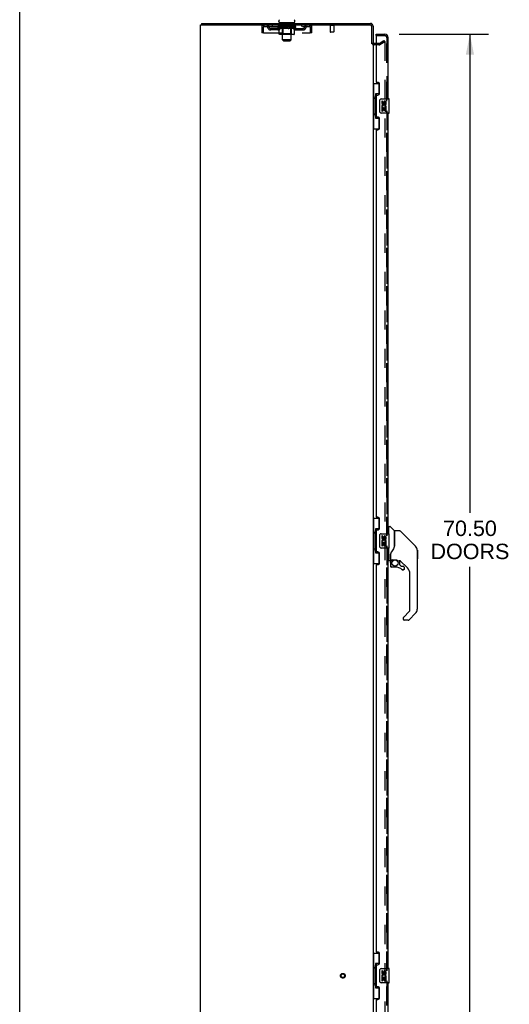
# Model space of a CAD drawing. Header units: inches. Extents: x 0 to 243, y 0 to 157.
# Tile 5 of 28: x 0 to 34, y 53 to 121. Entities that reach past the tile are written whole.
import ezdxf

# ---------------------------------------------------------------- set-up
doc = ezdxf.new("R2010")
doc.units = ezdxf.units.IN
doc.header["$LTSCALE"] = 13.357143
doc.header["$MEASUREMENT"] = 0
doc.linetypes.add('HIDDEN', pattern=[0.2, 0.1, -0.1])
doc.layers.get('0').update_dxf_attribs({"linetype": 'CONTINUOUS'})
for name, color, linetype in [('DEFAULT_2', 8, 'HIDDEN'), ('DIMENSIONS', 7, 'CONTINUOUS'), ('MASTER_DOOR_ASSEMBLY', 7, 'CONTINUOUS'), ('SLAVE_DOOR_ASSEMBLY', 7, 'CONTINUOUS')]:
    doc.layers.add(name, color=color, linetype=linetype)
doc.styles.get("Standard").update_dxf_attribs({"font": 'arial.ttf'})
doc.dimstyles.new('DIMSTYLE_1', dxfattribs={"dimtxt": 1.071429, "dimasz": 1.428571, "dimexe": 0.09, "dimexo": 0.07, "dimgap": 0.0375, "dimtad": 0, "dimtih": 1, "dimtoh": 1, "dimzin": 4, "dimdsep": 46, "dimtxsty": 'Standard', "dimblk": '_FILLED', "dimblk1": '_FILLED', "dimblk2": '_FILLED', "dimcen": 0.09, "dimadec": 3, "dimazin": 1, "dimtfac": 1, "dimtdec": 3, "dimtofl": 0, "dimtmove": 0, "dimatfit": 3, "dimldrblk": '_FILLED', "dimfxl": 0, "dimtolj": 1, "dimtzin": 4, "dimarcsym": 0})

# ---------------------------------------------------------------- blocks, each defined once
blk = doc.blocks.new('_FILLED')
at = {"color": 0, "linetype": 'ByBlock'}
blk.add_solid([(0, 0), (-1, 0.2), (-1, -0.2)], dxfattribs=at)
blk = doc.blocks.new('*D1')
at = {"layer": 'DIMENSIONS', "color": 2, "linetype": 'Continuous'}
for p, q in [((26.403, 120.129), (32.619, 120.129)), ((31.333, 120.129), (31.333, 86.825)), ((31.333, 49.629), (31.333, 83.075)), ((26.403, 49.629), (32.619, 49.629))]:
    blk.add_line(p, q, dxfattribs=at)
at = {"layer": 'DIMENSIONS', "color": 2, "linetype": 'Continuous', "xscale": 1.4285714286, "yscale": 1.4285714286, "zscale": 1.4285714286}
for p, rotation in [((31.333, 120.129), 90), ((31.333, 49.629), 270)]:
    blk.add_blockref('_FILLED', p, dxfattribs=dict(at, rotation=rotation))
at = {"layer": 'DIMENSIONS', "color": 2, "linetype": 'Continuous', "insert": (31.333, 86.289), "char_height": 1.0714, "width": 5.48062, "attachment_point": 2, "line_spacing_factor": 0.9}
blk.add_mtext('70.50\\PDOORS', dxfattribs=at)

msp = doc.modelspace()

# ---------------------------------------------------------------- linework, layer by layer
at = {"color": 7, "linetype": 'Continuous'}
for p, q in [((0, 0), (0, 157.143)), ((12.644, 120.879), (12.644, 120.775)), ((12.644, 120.879), (24.403, 120.879)), ((18.029, 120.978), (18.029, 121.017)), ((18.092, 120.909), (18.092, 120.879)), ((19.092, 120.909), (18.092, 120.909)), ((19.092, 120.909), (19.092, 120.879)), ((19.154, 120.978), (19.154, 121.017)), ((24.592, 120.69), (24.592, 119.462)), ((24.796, 119.483), (24.677, 119.483))]:
    msp.add_line(p, q, dxfattribs=at)
at = {"color": 3, "linetype": 'Continuous'}
for p, q in [((12.592, 48.983), (12.592, 120.775)), ((12.592, 120.775), (24.398, 120.775)), ((24.488, 120.685), (24.488, 119.461)), ((24.592, 119.431), (24.592, 50.327))]:
    msp.add_line(p, q, dxfattribs=at)
at = {"color": 7, "linetype": 'Continuous'}
for centre, radius, start, end in [((18.173, 121.017), 0.144, 124.66237, 180), ((18.098, 120.978), 0.069, 180, 265), ((19.085, 120.978), 0.069, 275, 360), ((19.011, 121.017), 0.144, 360, 55.33763), ((24.403, 120.69), 0.189, 0, 90), ((24.677, 119.568), 0.085, 180, 270)]:
    msp.add_arc(centre, radius, start, end, dxfattribs=at)
at = {"color": 3, "linetype": 'Continuous'}
for centre, radius, start, end in [((24.398, 120.685), 0.09, 0, 90), ((24.403, 120.69), 0.085, 0, 90), ((24.677, 119.568), 0.189, 214.03418, 226.48684)]:
    msp.add_arc(centre, radius, start, end, dxfattribs=at)
at = {"layer": 'DEFAULT_2', "color": 8, "linetype": 'HIDDEN'}
for p, q in [((16.842, 120.608), (16.842, 120.212)), ((16.842, 120.608), (16.946, 120.608)), ((16.946, 120.608), (16.946, 120.212)), ((16.976, 120.212), (16.976, 120.608)), ((17.009, 120.671), (17.009, 120.775)), ((17.009, 120.671), (20.175, 120.671)), ((17.561, 120.775), (17.561, 120.671)), ((17.959, 120.624), (17.959, 120.671)), ((18.058, 120.554), (17.959, 120.624)), ((19.225, 120.624), (17.959, 120.624)), ((17.968, 120.664), (17.968, 120.671)), ((17.977, 120.661), (17.977, 120.664)), ((17.977, 120.661), (19.207, 120.661)), ((17.986, 120.661), (17.986, 120.664)), ((17.987, 120.661), (17.987, 120.664)), ((17.997, 120.664), (17.997, 120.671)), ((18.013, 120.661), (18.013, 120.664)), ((18.015, 120.661), (18.015, 120.664)), ((18.043, 120.664), (18.043, 120.671)), ((18.058, 120.661), (18.058, 120.664)), ((18.058, 120.149), (18.058, 120.554)), ((18.058, 120.554), (18.072, 120.545)), ((18.061, 120.661), (18.061, 120.664)), ((18.265, 120.664), (18.064, 120.664)), ((18.107, 120.664), (18.107, 120.671)), ((18.108, 120.661), (18.108, 120.664)), ((18.109, 120.661), (18.109, 120.664)), ((18.112, 120.661), (18.112, 120.664)), ((18.119, 120.661), (18.119, 120.664)), ((18.119, 120.661), (18.119, 120.664)), ((18.123, 120.661), (18.123, 120.664)), ((18.126, 120.661), (18.126, 120.665)), ((18.13, 120.661), (18.13, 120.664)), ((18.144, 120.661), (18.144, 120.664)), ((18.154, 120.671), (18.154, 120.775)), ((18.163, 120.661), (18.163, 120.666)), ((18.163, 120.661), (18.163, 120.664)), ((18.183, 120.661), (18.183, 120.664)), ((18.183, 120.661), (18.183, 120.664)), ((18.185, 120.664), (18.185, 120.671)), ((18.195, 120.661), (18.195, 120.664)), ((18.199, 120.661), (18.199, 120.664)), ((18.208, 120.661), (18.208, 120.664)), ((18.219, 120.661), (18.219, 120.668)), ((18.235, 120.661), (18.235, 120.664)), ((18.238, 120.661), (18.238, 120.664)), ((18.265, 120.661), (18.265, 120.664)), ((18.332, 120.664), (18.27, 120.664)), ((18.272, 120.909), (18.272, 120.879)), ((18.275, 120.664), (18.275, 120.671)), ((18.279, 120.152), (18.279, 120.621)), ((18.282, 120.661), (18.282, 120.664)), ((18.287, 120.661), (18.287, 120.664)), ((18.292, 119.728), (18.292, 120.879)), ((18.293, 120.661), (18.293, 120.669)), ((18.297, 120.661), (18.297, 120.664)), ((18.308, 120.661), (18.308, 120.664)), ((18.326, 120.555), (18.311, 120.545)), ((18.326, 120.149), (18.326, 120.555)), ((18.326, 120.555), (18.354, 120.545)), ((18.332, 120.661), (18.332, 120.664)), ((18.407, 120.664), (18.348, 120.664)), ((18.368, 120.661), (18.368, 120.664)), ((18.375, 120.664), (18.375, 120.671)), ((18.379, 120.661), (18.379, 120.664)), ((18.381, 120.661), (18.381, 120.67)), ((18.384, 120.661), (18.384, 120.664)), ((18.392, 120.661), (18.392, 120.664)), ((18.407, 120.661), (18.407, 120.664)), ((18.487, 120.664), (18.433, 120.664)), ((18.446, 120.661), (18.446, 120.664)), ((18.477, 120.664), (18.592, 120.671)), ((18.482, 120.664), (18.482, 120.671)), ((18.482, 120.67), (18.482, 120.671)), ((18.482, 120.664), (18.482, 120.67)), ((18.482, 120.661), (18.482, 120.664)), ((18.486, 120.661), (18.486, 120.664)), ((18.487, 120.899), (18.487, 120.819)), ((18.487, 120.661), (18.487, 120.664)), ((18.488, 120.661), (18.488, 120.664)), ((18.687, 120.809), (18.497, 120.809)), ((18.571, 120.664), (18.523, 120.664)), ((18.528, 120.661), (18.528, 120.664)), ((18.571, 120.661), (18.571, 120.664)), ((18.589, 120.664), (18.589, 120.664)), ((18.589, 120.661), (18.589, 120.664)), ((18.589, 120.661), (18.589, 120.664)), ((18.592, 120.664), (18.592, 120.671)), ((18.592, 120.671), (18.706, 120.664)), ((18.594, 120.661), (18.594, 120.664)), ((18.594, 120.664), (18.595, 120.664)), ((18.595, 120.661), (18.595, 120.664)), ((18.613, 120.661), (18.613, 120.664)), ((18.613, 120.664), (18.661, 120.664)), ((18.655, 120.661), (18.655, 120.664)), ((18.696, 120.661), (18.696, 120.664)), ((18.696, 120.661), (18.696, 120.664)), ((18.696, 120.664), (18.751, 120.664)), ((18.697, 120.899), (18.697, 120.819)), ((18.697, 120.661), (18.697, 120.664)), ((18.701, 120.67), (18.702, 120.671)), ((18.701, 120.664), (18.701, 120.67)), ((18.701, 120.661), (18.701, 120.664)), ((18.702, 120.664), (18.702, 120.671)), ((18.738, 120.661), (18.738, 120.664)), ((18.777, 120.661), (18.777, 120.664)), ((18.777, 120.664), (18.836, 120.664)), ((18.792, 120.661), (18.792, 120.664)), ((18.8, 120.661), (18.8, 120.664)), ((18.802, 120.661), (18.802, 120.67)), ((18.805, 120.661), (18.805, 120.664)), ((18.808, 120.664), (18.808, 120.671)), ((18.816, 120.661), (18.816, 120.664)), ((18.861, 120.556), (18.831, 120.546)), ((18.852, 120.661), (18.852, 120.664)), ((18.852, 120.664), (18.914, 120.664)), ((18.861, 120.149), (18.861, 120.556)), ((18.861, 120.556), (18.876, 120.546)), ((18.876, 120.661), (18.876, 120.664)), ((18.887, 120.661), (18.887, 120.664)), ((18.891, 120.661), (18.891, 120.669)), ((18.892, 119.728), (18.892, 120.879)), ((18.897, 120.661), (18.897, 120.664)), ((18.902, 120.661), (18.902, 120.664)), ((18.905, 120.152), (18.905, 120.621)), ((18.909, 120.664), (18.909, 120.671)), ((18.912, 120.909), (18.912, 120.879)), ((18.919, 120.661), (18.919, 120.664)), ((18.919, 120.664), (19.225, 120.664)), ((18.946, 120.661), (18.946, 120.664)), ((18.949, 120.661), (18.949, 120.664)), ((18.965, 120.661), (18.965, 120.668)), ((18.976, 120.661), (18.976, 120.664)), ((18.985, 120.661), (18.985, 120.664)), ((18.989, 120.661), (18.989, 120.664)), ((18.999, 120.664), (18.999, 120.671)), ((19, 120.661), (19, 120.664)), ((19, 120.661), (19, 120.664)), ((19.021, 120.661), (19.021, 120.666)), ((19.021, 120.661), (19.021, 120.664)), ((19.029, 120.671), (19.029, 120.775)), ((19.039, 120.661), (19.039, 120.664)), ((19.054, 120.661), (19.054, 120.664)), ((19.058, 120.661), (19.058, 120.665)), ((19.061, 120.661), (19.061, 120.664)), ((19.065, 120.661), (19.065, 120.664)), ((19.065, 120.661), (19.065, 120.664)), ((19.072, 120.661), (19.072, 120.664)), ((19.075, 120.661), (19.075, 120.664)), ((19.076, 120.661), (19.076, 120.664)), ((19.077, 120.664), (19.077, 120.671)), ((19.104, 120.667), (19.224, 120.668)), ((19.104, 120.664), (19.104, 120.667)), ((19.128, 120.556), (19.113, 120.546)), ((19.123, 120.661), (19.123, 120.664)), ((19.126, 120.661), (19.126, 120.664)), ((19.128, 120.556), (19.225, 120.624)), ((19.128, 120.149), (19.128, 120.556)), ((19.14, 120.664), (19.14, 120.671)), ((19.169, 120.661), (19.169, 120.664)), ((19.171, 120.661), (19.171, 120.664)), ((19.187, 120.664), (19.187, 120.671)), ((19.197, 120.661), (19.197, 120.664)), ((19.198, 120.661), (19.198, 120.664)), ((19.207, 120.661), (19.207, 120.664)), ((19.216, 120.664), (19.216, 120.671)), ((19.224, 120.664), (19.224, 120.668)), ((19.225, 120.624), (19.225, 120.664)), ((19.623, 120.775), (19.623, 120.671)), ((20.175, 120.775), (20.175, 120.671)), ((20.208, 120.608), (20.208, 120.212)), ((20.238, 120.212), (20.238, 120.608)), ((20.342, 120.608), (20.238, 120.608)), ((20.342, 120.212), (20.342, 120.608)), ((21.88, 120.732), (21.596, 120.732)), ((21.614, 120.732), (21.614, 120.285)), ((21.862, 120.732), (21.862, 120.285)), ((16.946, 120.212), (16.842, 120.212)), ((16.976, 120.212), (20.208, 120.212)), ((17.477, 120.42), (17.477, 120.524)), ((17.96, 120.524), (17.477, 120.524)), ((17.96, 120.42), (17.477, 120.42)), ((17.727, 120.42), (17.727, 120.524)), ((18.086, 120.536), (18.072, 120.545)), ((18.099, 120.529), (18.086, 120.537)), ((18.113, 120.522), (18.099, 120.529)), ((19.086, 120.112), (18.101, 120.112)), ((18.126, 120.517), (18.113, 120.523)), ((18.139, 120.512), (18.126, 120.517)), ((18.243, 120.512), (18.139, 120.512)), ((18.279, 120.152), (18.239, 120.112)), ((18.243, 120.512), (18.257, 120.517)), ((18.27, 120.523), (18.257, 120.517)), ((18.284, 120.529), (18.27, 120.523)), ((18.905, 120.152), (18.279, 120.152)), ((18.298, 120.537), (18.284, 120.529)), ((18.312, 120.545), (18.297, 120.537)), ((18.337, 120.117), (18.335, 120.119)), ((18.342, 120.113), (18.339, 120.115)), ((18.344, 120.113), (18.342, 120.113)), ((18.347, 120.112), (18.344, 120.113)), ((18.383, 120.537), (18.354, 120.545)), ((18.411, 120.529), (18.382, 120.537)), ((18.438, 120.522), (18.41, 120.529)), ((18.466, 120.517), (18.438, 120.522)), ((18.493, 120.512), (18.465, 120.517)), ((18.691, 120.512), (18.493, 120.512)), ((18.691, 120.512), (18.719, 120.517)), ((18.747, 120.523), (18.719, 120.517)), ((18.775, 120.529), (18.746, 120.523)), ((18.803, 120.537), (18.774, 120.529)), ((18.832, 120.546), (18.803, 120.537)), ((18.89, 120.537), (18.875, 120.546)), ((18.905, 120.529), (18.89, 120.537)), ((18.919, 120.522), (18.904, 120.529)), ((18.905, 120.152), (18.944, 120.112)), ((18.933, 120.517), (18.919, 120.522)), ((18.947, 120.512), (18.933, 120.517)), ((19.041, 120.512), (18.947, 120.512)), ((19.041, 120.512), (19.056, 120.517)), ((19.07, 120.523), (19.055, 120.517)), ((19.084, 120.529), (19.07, 120.522)), ((19.099, 120.537), (19.084, 120.529)), ((19.113, 120.546), (19.099, 120.537)), ((19.223, 120.524), (19.706, 120.524)), ((19.223, 120.42), (19.706, 120.42)), ((19.456, 120.42), (19.456, 120.524)), ((19.706, 120.42), (19.706, 120.524)), ((20.342, 120.212), (20.238, 120.212)), ((21.852, 120.275), (21.624, 120.275)), ((18.361, 119.659), (18.292, 119.728)), ((18.892, 119.728), (18.292, 119.728)), ((18.361, 119.659), (18.823, 119.659)), ((18.823, 119.659), (18.892, 119.728)), ((24.996, 119.379), (24.677, 119.379)), ((24.996, 119.483), (24.796, 119.483)), ((25.013, 119.487), (25.352, 119.683)), ((25.404, 119.593), (25.065, 119.397)), ((25.352, 119.683), (25.404, 119.593)), ((25.404, 119.613), (25.404, 50.144))]:
    msp.add_line(p, q, dxfattribs=at)
for points in [[(16.976, 120.608), (16.978, 120.626), (16.981, 120.645), (16.983, 120.663), (16.985, 120.68), (16.988, 120.696), (16.99, 120.712), (16.992, 120.726), (16.995, 120.738), (16.997, 120.749), (16.999, 120.758), (17.002, 120.765), (17.004, 120.77), (17.007, 120.774), (17.009, 120.775)], [(16.976, 120.608), (16.978, 120.615), (16.981, 120.622), (16.983, 120.628), (16.985, 120.635), (16.988, 120.641), (16.99, 120.647), (16.992, 120.652), (16.995, 120.657), (16.997, 120.661), (16.999, 120.664), (17.002, 120.667), (17.004, 120.669), (17.007, 120.67), (17.009, 120.671)], [(20.175, 120.775), (20.177, 120.774), (20.18, 120.77), (20.182, 120.765), (20.184, 120.758), (20.187, 120.749), (20.189, 120.738), (20.191, 120.726), (20.194, 120.712), (20.196, 120.696), (20.198, 120.68), (20.201, 120.663), (20.203, 120.645), (20.206, 120.626), (20.208, 120.608)], [(20.175, 120.671), (20.177, 120.67), (20.18, 120.669), (20.182, 120.667), (20.184, 120.664), (20.187, 120.661), (20.189, 120.657), (20.191, 120.652), (20.194, 120.647), (20.196, 120.641), (20.198, 120.635), (20.201, 120.628), (20.203, 120.622), (20.206, 120.615), (20.208, 120.608)], [(18.101, 120.112), (18.096, 120.113), (18.09, 120.113), (18.085, 120.115), (18.081, 120.117), (18.076, 120.119), (18.072, 120.122), (18.068, 120.126), (18.064, 120.13), (18.062, 120.134), (18.06, 120.139), (18.058, 120.144), (18.058, 120.149)], [(18.326, 120.139), (18.326, 120.144), (18.326, 120.149)], [(18.327, 120.134), (18.326, 120.139), (18.326, 120.144), (18.326, 120.149)], [(18.339, 120.115), (18.337, 120.117), (18.335, 120.119), (18.332, 120.122), (18.33, 120.126), (18.329, 120.13), (18.327, 120.134)], [(18.332, 120.122), (18.33, 120.126), (18.329, 120.13)], [(18.839, 120.112), (18.842, 120.113), (18.844, 120.113), (18.847, 120.115), (18.849, 120.117), (18.852, 120.119), (18.854, 120.122), (18.856, 120.126), (18.857, 120.13), (18.859, 120.134), (18.86, 120.139), (18.86, 120.144), (18.861, 120.149)], [(19.086, 120.112), (19.091, 120.113), (19.096, 120.113), (19.101, 120.115), (19.106, 120.117), (19.11, 120.119), (19.115, 120.122), (19.118, 120.126), (19.122, 120.13), (19.125, 120.134), (19.127, 120.139), (19.128, 120.144), (19.128, 120.149)], [(25.387, 119.633), (25.387, 119.633), (25.386, 119.633), (25.386, 119.633), (25.385, 119.633), (25.384, 119.633), (25.384, 119.633), (25.383, 119.632), (25.382, 119.632), (25.382, 119.632), (25.381, 119.632), (25.381, 119.632), (25.38, 119.631), (25.379, 119.631)], [(25.389, 119.633), (25.389, 119.633), (25.388, 119.633), (25.388, 119.633), (25.387, 119.633)], [(25.389, 119.633), (25.39, 119.633), (25.391, 119.633), (25.391, 119.632), (25.392, 119.632), (25.393, 119.632), (25.393, 119.632), (25.394, 119.631), (25.394, 119.631), (25.395, 119.631), (25.396, 119.63), (25.396, 119.63), (25.397, 119.63), (25.397, 119.629), (25.398, 119.629), (25.398, 119.628), (25.399, 119.628), (25.399, 119.627), (25.4, 119.627), (25.4, 119.626), (25.401, 119.626), (25.401, 119.625), (25.401, 119.624), (25.402, 119.624), (25.402, 119.623), (25.402, 119.622), (25.403, 119.622), (25.403, 119.621), (25.403, 119.62), (25.403, 119.62), (25.404, 119.619), (25.404, 119.618), (25.404, 119.618), (25.404, 119.617), (25.404, 119.616), (25.404, 119.615), (25.404, 119.615), (25.404, 119.614), (25.404, 119.613)]]:
    msp.add_lwpolyline(points, dxfattribs=at)
for radius in [0.164, 0.124]:
    msp.add_circle((22.488, 54.629), radius, dxfattribs=at)
for centre, radius, start, end in [((17.009, 120.608), 0.167, 90, 180), ((17.009, 120.608), 0.063, 90, 180), ((17.188, 120.608), 0.167, 8.07163, 90), ((17.189, 120.608), 0.0625, 7.98631, 90), ((17.477, 120.649), 0.229, 187.98631, 270), ((17.477, 120.649), 0.125, 188.07163, 270), ((17.96, 120.649), 0.125, 270, 351.92837), ((17.96, 120.649), 0.229, 270, 352.01369), ((18.249, 120.608), 0.167, 90, 171.92837), ((18.098, 120.978), 0.069, 265, 270), ((18.249, 120.608), 0.0625, 90, 172.01369), ((18.239, 120.621), 0.0398, 0, 89.99999), ((18.262, 120.879), 0.03, 0, 90), ((18.477, 120.899), 0.01, 0, 90), ((18.497, 120.819), 0.01, 180, 270), ((18.687, 120.819), 0.01, 270, 360), ((18.707, 120.899), 0.01, 90, 180), ((18.922, 120.879), 0.03, 90, 180), ((18.944, 120.621), 0.0398, 90.00001, 180), ((18.934, 120.608), 0.167, 8.07163, 90), ((18.935, 120.608), 0.0625, 7.98631, 90), ((19.223, 120.649), 0.229, 187.98631, 270), ((19.085, 120.978), 0.069, 270, 275), ((19.223, 120.649), 0.125, 188.07163, 270), ((19.706, 120.649), 0.125, 270, 351.92837), ((19.706, 120.649), 0.229, 270, 352.01369), ((19.996, 120.608), 0.167, 90, 171.92837), ((19.995, 120.608), 0.0625, 90, 172.01369), ((20.175, 120.608), 0.167, 0, 90), ((20.175, 120.608), 0.063, 0, 90), ((21.596, 120.753), 0.0215, 90, 270), ((21.88, 120.753), 0.0215, 270, 90), ((21.624, 120.285), 0.01, 180, 270), ((21.852, 120.285), 0.01, 270, 360), ((24.677, 119.568), 0.189, 180, 214.03418), ((24.677, 119.568), 0.189, 226.48684, 270), ((24.996, 119.516), 0.033, 270, 300), ((24.996, 119.516), 0.137, 270, 300)]:
    msp.add_arc(centre, radius, start, end, dxfattribs=at)
for centre, major_axis, ratio, start_param, end_param in [((18.592, 120.671), (0.633, 0.007), 0.05963, 2.96643, 3.140963), ((17.939, 120.659), (0.198, 0), 0.060556, 0.430652, 1.470503), ((18.592, 120.671), (0.633, 0), 0.060556, -3.141593, -2.96706), ((17.939, 120.652), (0.198, 0.002), 0.05963, 1.376596, 1.469874), ((18.592, 120.671), (0.633, 0.013), 0.05688, 2.791345, 2.965878), ((17.983, 120.659), (0.198, -0.002), 0.05963, 0.605815, 1.645666), ((17.914, 120.659), (0.198, 0.002), 0.05963, 0.25549, 1.295341), ((18.592, 120.671), (0.633, -0.007), 0.05963, -2.96643, -2.791898), ((17.983, 120.652), (0.198, 0), 0.060556, 1.551758, 1.645036), ((17.914, 120.652), (0.198, 0.004), 0.05688, 1.20151, 1.294789), ((17.984, 120.654), (0.164, 0.002), 0.05963, 1.065228, 1.614276), ((17.964, 120.654), (0.164, 0.003), 0.05688, 0.890143, 1.43919), ((18.022, 120.654), (0.164, 0), 0.060556, 1.240391, 1.789438), ((18.592, 120.671), (0.633, 0.019), 0.052395, 2.616403, 2.790936), ((18.046, 120.659), (0.198, -0.004), 0.05688, 0.7809, 1.820751), ((17.911, 120.659), (0.198, 0.004), 0.05688, 0.080405, 1.120256), ((18.592, 120.671), (0.633, -0.013), 0.05688, -2.791345, -2.616812), ((18.046, 120.652), (0.198, -0.002), 0.05963, 1.72692, 1.820198), ((17.911, 120.652), (0.198, 0.006), 0.052395, 1.026568, 1.119847), ((17.964, 120.654), (0.164, 0.005), 0.052395, 0.715201, 1.264248), ((18.078, 120.654), (0.164, -0.002), 0.05963, 1.415553, 1.9646), ((18.592, 120.671), (0.633, 0.025), 0.046319, 2.441654, 2.616187), ((18.125, 120.659), (0.198, -0.006), 0.052395, 0.955842, 1.995693), ((17.928, 120.659), (0.198, 0.006), 0.052395, -0.094537, 0.945314), ((18.592, 120.671), (0.633, -0.019), 0.052395, -2.616403, -2.44187), ((18.125, 120.652), (0.198, -0.004), 0.05688, 1.902006, 1.995284), ((17.928, 120.652), (0.198, 0.008), 0.046319, 0.851819, 0.945098), ((17.982, 120.654), (0.164, 0.006), 0.046319, 0.540452, 1.089499), ((18.149, 120.654), (0.164, -0.003), 0.05688, 1.590638, 2.139686), ((18.592, 120.671), (0.633, 0.029), 0.038841, 2.267123, 2.441656), ((18.218, 120.659), (0.198, -0.008), 0.046319, 1.130591, 2.170442), ((17.965, 120.659), (0.198, 0.008), 0.046319, -0.269286, 0.770565), ((18.592, 120.671), (0.633, -0.025), 0.046319, -2.441654, -2.267121), ((18.218, 120.652), (0.198, -0.006), 0.052395, 2.076947, 2.170226), ((17.965, 120.652), (0.198, 0.009), 0.038841, 0.677289, 0.770567), ((18.019, 120.654), (0.164, 0.008), 0.038841, 0.365921, 0.914969), ((18.234, 120.654), (0.164, -0.005), 0.052395, 1.76558, 2.314627), ((18.592, 120.671), (0.633, 0.033), 0.030195, 2.09281, 2.267343), ((18.323, 120.659), (0.198, -0.009), 0.038841, 1.305122, 2.344973), ((18.021, 120.659), (0.198, 0.009), 0.038841, -0.443817, 0.596034), ((18.592, 120.671), (0.633, -0.029), 0.038841, -2.267123, -2.092591), ((18.323, 120.652), (0.198, -0.008), 0.046319, 2.251696, 2.344975), ((18.021, 120.652), (0.198, 0.01), 0.030195, 0.502975, 0.596254), ((18.073, 120.654), (0.164, 0.009), 0.030195, 0.191608, 0.740655), ((18.329, 120.654), (0.164, -0.006), 0.046319, 1.940329, 2.489376), ((18.095, 120.659), (0.198, 0.01), 0.030195, -0.61813, 0.421721), ((18.436, 120.659), (0.198, -0.01), 0.030195, 1.479435, 2.519286), ((18.592, 120.671), (0.633, 0.036), 0.020645, 1.918687, 2.09322), ((18.592, 120.671), (0.633, -0.033), 0.030195, -2.09281, -1.918277), ((18.436, 120.652), (0.198, -0.009), 0.038841, 2.426227, 2.519505), ((18.095, 120.652), (0.198, 0.011), 0.020645, 0.328852, 0.422131), ((18.144, 120.654), (0.164, 0.009), 0.020645, 0.017485, 0.566532), ((18.433, 120.654), (0.164, -0.008), 0.038841, 2.11486, 2.663907), ((18.183, 120.659), (0.198, 0.011), 0.020645, -0.792253, 0.247598), ((18.554, 120.659), (0.198, -0.011), 0.020645, 1.653558, 2.693409), ((18.592, 120.671), (0.633, 0.038), 0.010478, 1.744704, 1.919237), ((18.592, 120.671), (0.633, -0.036), 0.020645, -1.918687, -1.744154), ((18.554, 120.652), (0.198, -0.01), 0.030195, 2.60054, 2.693819), ((18.183, 120.652), (0.198, 0.012), 0.010478, 0.154869, 0.248148), ((18.227, 120.654), (0.164, 0.01), 0.010478, 6.126688, 6.675735), ((18.541, 120.654), (0.164, -0.009), 0.030195, 2.289173, 2.83822), ((18.284, 120.659), (0.198, 0.012), 0.010478, -0.966236, -0.000846), ((18.673, 120.659), (0.198, -0.012), 0.010478, 1.827541, 2.867392), ((18.592, 120.671), (0.633, -0.038), 0.010478, -1.744704, -1.570171), ((18.673, 120.652), (0.198, -0.011), 0.020645, 2.774664, 2.867942), ((18.651, 120.654), (0.164, -0.009), 0.020645, 2.463296, 3.012344), ((18.511, 120.659), (0.198, 0.012), 0.010478, 0.274201, 1.314052), ((18.425, 120.654), (0.164, 0.01), 0.010478, -0.000483, 0.504314), ((18.395, 120.652), (0.198, 0.012), 0.010478, 0.099668, 0.192946), ((18.592, 120.671), (0.633, 0.038), 0.010478, -1.571421, -1.396888), ((18.789, 120.652), (0.198, -0.012), 0.010478, 2.948646, 3.041925), ((18.759, 120.654), (0.164, -0.01), 0.010478, 2.637279, 3.142076), ((18.63, 120.659), (0.198, 0.011), 0.020645, 0.448184, 1.488034), ((18.533, 120.654), (0.164, 0.009), 0.020645, 0.129249, 0.678296), ((18.511, 120.652), (0.198, 0.011), 0.020645, 0.273651, 0.366929), ((18.899, 120.659), (0.198, -0.012), 0.010478, -3.140747, -2.175357), ((18.592, 120.671), (0.633, 0.036), 0.020645, -1.397439, -1.222906), ((18.592, 120.671), (0.633, -0.038), 0.010478, 1.222355, 1.396888), ((18.748, 120.659), (0.198, 0.01), 0.030195, 0.622307, 1.662158), ((18.643, 120.654), (0.164, 0.009), 0.030195, 0.303372, 0.852419), ((18.957, 120.654), (0.164, -0.01), 0.010478, 2.749043, 3.29809), ((19.001, 120.659), (0.198, -0.011), 0.020645, 2.893995, 3.933846), ((18.63, 120.652), (0.198, 0.01), 0.030195, 0.447774, 0.541052), ((19.001, 120.652), (0.198, -0.012), 0.010478, 2.893445, 2.986723), ((18.592, 120.671), (0.633, 0.033), 0.030195, -1.223315, -1.048783), ((18.592, 120.671), (0.633, -0.036), 0.020645, 1.048373, 1.222906), ((18.861, 120.659), (0.198, 0.009), 0.038841, 0.79662, 1.836471), ((18.751, 120.654), (0.164, 0.008), 0.038841, 0.477686, 1.026733), ((19.04, 120.654), (0.164, -0.009), 0.020645, 2.57506, 3.124108), ((19.089, 120.659), (0.198, -0.01), 0.030195, 2.719872, 3.759723), ((18.965, 120.659), (0.198, 0.008), 0.046319, 0.971151, 2.011002), ((18.748, 120.652), (0.198, 0.009), 0.038841, 0.622087, 0.715366), ((19.089, 120.652), (0.198, -0.011), 0.020645, 2.719462, 2.812741), ((18.592, 120.671), (0.633, 0.029), 0.038841, -1.049002, -0.874469), ((18.592, 120.671), (0.633, -0.033), 0.030195, 0.87425, 1.048783), ((18.855, 120.654), (0.164, 0.006), 0.046319, 0.652216, 1.201263), ((19.059, 120.659), (0.198, 0.006), 0.052395, 1.1459, 2.185751), ((19.11, 120.654), (0.164, -0.009), 0.030195, 2.400937, 2.949985), ((19.163, 120.659), (0.198, -0.009), 0.038841, 2.545558, 3.585409), ((18.95, 120.654), (0.164, 0.005), 0.052395, 0.826965, 1.376012), ((18.861, 120.652), (0.198, 0.008), 0.046319, 0.796618, 0.889896), ((19.163, 120.652), (0.198, -0.01), 0.030195, 2.545339, 2.638617), ((19.138, 120.659), (0.198, 0.004), 0.05688, 1.320842, 2.360692), ((18.592, 120.671), (0.633, 0.025), 0.046319, -0.874471, -0.699939), ((18.592, 120.671), (0.633, -0.029), 0.038841, 0.699936, 0.874469), ((19.219, 120.659), (0.198, -0.008), 0.046319, 2.371028, 3.410879), ((19.165, 120.654), (0.164, -0.008), 0.038841, 2.226624, 2.775671), ((19.201, 120.659), (0.198, 0.002), 0.05963, 1.495927, 2.535778), ((19.035, 120.654), (0.164, 0.003), 0.05688, 1.001907, 1.550954), ((19.256, 120.659), (0.198, -0.006), 0.052395, 2.196279, 3.23613), ((19.202, 120.654), (0.164, -0.006), 0.046319, 2.052093, 2.601141), ((18.965, 120.652), (0.198, 0.006), 0.052395, 0.971367, 1.064645), ((19.245, 120.659), (0.198, 0), 0.060556, 2.364024, 2.71094), ((19.219, 120.652), (0.198, -0.009), 0.038841, 2.371026, 2.464304), ((19.273, 120.659), (0.198, -0.004), 0.05688, 2.021337, 3.061188), ((18.592, 120.671), (0.633, 0.019), 0.052395, -0.699723, -0.52519), ((18.592, 120.671), (0.633, -0.025), 0.046319, 0.525406, 0.699939), ((19.269, 120.659), (0.198, -0.002), 0.05963, 1.846251, 2.886102), ((19.106, 120.654), (0.164, 0.002), 0.05963, 1.176993, 1.72604), ((19.22, 120.654), (0.164, -0.005), 0.052395, 1.877344, 2.426392), ((19.161, 120.654), (0.164, 0), 0.060556, 1.352155, 1.901202), ((19.219, 120.654), (0.164, -0.003), 0.05688, 1.702402, 2.25145), ((19.2, 120.654), (0.164, -0.002), 0.05963, 1.527317, 2.076364), ((19.059, 120.652), (0.198, 0.004), 0.05688, 1.146309, 1.239587), ((19.256, 120.652), (0.198, -0.008), 0.046319, 2.196495, 2.289773), ((18.592, 120.671), (0.633, 0.013), 0.05688, -0.524781, -0.350248), ((18.592, 120.671), (0.633, -0.019), 0.052395, 0.350657, 0.52519), ((19.245, 120.652), (0.198, -0.002), 0.05963, 1.764997, 1.971333), ((19.138, 120.652), (0.198, 0.002), 0.05963, 1.321394, 1.414673), ((19.273, 120.652), (0.198, -0.006), 0.052395, 2.021746, 2.115024), ((18.592, 120.671), (0.633, 0.007), 0.05963, -0.349695, -0.175162), ((18.592, 120.671), (0.633, -0.013), 0.05688, 0.175715, 0.350248), ((19.201, 120.652), (0.198, 0), 0.060556, 1.496556, 1.589835), ((19.269, 120.652), (0.198, -0.004), 0.05688, 1.846804, 1.940083), ((18.592, 120.671), (0.633, -0.007), 0.05963, 6.27665, 6.458348), ((18.592, 120.671), (0.633, 0), 0.060556, -0.174533, -0.058352)]:
    msp.add_ellipse(centre, major_axis=major_axis, ratio=ratio, start_param=start_param, end_param=end_param, dxfattribs=at)
at = {"layer": 'MASTER_DOOR_ASSEMBLY', "color": 8, "linetype": 'HIDDEN'}
for p, q in [((24.816, 120.025), (25.403, 120.025)), ((25.546, 119.882), (25.546, 115.474)), ((25.546, 114.784), (25.546, 85.224)), ((25.546, 84.534), (25.546, 54.974)), ((25.546, 54.284), (25.546, 49.875))]:
    msp.add_line(p, q, dxfattribs=at)
at = {"layer": 'MASTER_DOOR_ASSEMBLY', "color": 7, "linetype": 'Continuous'}
for p, q in [((25.689, 85.823), (25.65, 85.823)), ((25.689, 85.379), (25.689, 85.875)), ((25.697, 85.883), (25.752, 85.883)), ((26.074, 85.576), (25.78, 85.871)), ((26.083, 85.555), (26.083, 84.504)), ((26.091, 84.516), (26.091, 85.56)), ((26.452, 85.568), (26.099, 85.568)), ((26.508, 85.545), (27.55, 84.502)), ((25.689, 83.509), (25.689, 84.379)), ((26.09, 84.524), (26.069, 84.467)), ((27.245, 84.807), (27.245, 84.807)), ((27.551, 84.501), (27.251, 84.802)), ((27.618, 84.412), (27.618, 84.411)), ((25.807, 83.949), (25.807, 83.941)), ((25.807, 83.941), (25.807, 83.54)), ((25.807, 83.857), (25.808, 83.864)), ((25.808, 83.87), (25.809, 83.877)), ((25.808, 83.864), (25.808, 83.87)), ((25.809, 83.877), (25.81, 83.884)), ((25.81, 83.884), (25.812, 83.89)), ((25.816, 83.972), (25.815, 83.947)), ((25.815, 83.592), (25.815, 83.947)), ((25.835, 83.572), (26.13, 83.572)), ((25.934, 83.572), (25.869, 83.507)), ((27.666, 84.223), (27.666, 80.12)), ((27.673, 84.227), (27.673, 83.64)), ((25.689, 83.56), (25.65, 83.56)), ((25.768, 83.501), (25.697, 83.501)), ((25.811, 83.368), (25.811, 83.13)), ((25.814, 83.368), (25.823, 83.368)), ((25.823, 83.13), (25.814, 83.13)), ((25.875, 83.501), (25.873, 83.503)), ((25.877, 83.499), (25.875, 83.501)), ((26.126, 83.051), (25.89, 83.051)), ((26.327, 83.501), (26.403, 83.501)), ((26.441, 83.497), (26.441, 83.214)), ((26.445, 83.205), (26.517, 83.133)), ((26.981, 83.004), (26.486, 83.5)), ((26.525, 83.13), (26.677, 83.13)), ((26.754, 82.932), (26.746, 82.932)), ((26.754, 82.932), (26.754, 82.923)), ((26.756, 83.051), (26.756, 82.932)), ((26.686, 82.856), (26.677, 82.855)), ((27.154, 80.035), (27.154, 82.587)), ((26.681, 79.505), (26.681, 79.446)), ((26.699, 79.548), (27.131, 79.979)), ((27.55, 79.842), (27.098, 79.39)), ((27.042, 79.367), (26.76, 79.367))]:
    msp.add_line(p, q, dxfattribs=at)
for points in [[(26.508, 85.545), (26.5, 85.551), (26.491, 85.557), (26.482, 85.562), (26.472, 85.565), (26.462, 85.567), (26.452, 85.568)], [(26.069, 84.467), (26.039, 84.398), (26.003, 84.328), (25.961, 84.256), (25.914, 84.183), (25.868, 84.118)], [(26.083, 84.692), (26.085, 84.691), (26.087, 84.69), (26.089, 84.688), (26.09, 84.687), (26.091, 84.686), (26.091, 84.685)], [(27.658, 84.3), (27.651, 84.331), (27.637, 84.371), (27.619, 84.409), (27.597, 84.445), (27.572, 84.478), (27.551, 84.501)], [(25.812, 83.89), (25.813, 83.894), (25.814, 83.897), (25.815, 83.901), (25.815, 83.902)], [(25.868, 84.118), (25.858, 84.101), (25.843, 84.073), (25.83, 84.04), (25.821, 84.006), (25.816, 83.972)], [(26.13, 83.572), (26.133, 83.572), (26.147, 83.571), (26.16, 83.57), (26.173, 83.568), (26.186, 83.566), (26.198, 83.563), (26.209, 83.559), (26.22, 83.556), (26.23, 83.552), (26.239, 83.548), (26.248, 83.544), (26.256, 83.54), (26.263, 83.536), (26.27, 83.532), (26.276, 83.528), (26.282, 83.525), (26.287, 83.521), (26.291, 83.518), (26.3, 83.513)], [(25.814, 83.368), (25.814, 83.383), (25.816, 83.398), (25.819, 83.413), (25.823, 83.428), (25.828, 83.442), (25.835, 83.456), (25.842, 83.469), (25.851, 83.482), (25.86, 83.494), (25.871, 83.505)], [(25.89, 83.053), (25.881, 83.054), (25.873, 83.055), (25.865, 83.058), (25.857, 83.061), (25.849, 83.065), (25.842, 83.07), (25.836, 83.076), (25.83, 83.082), (25.825, 83.089), (25.821, 83.097), (25.818, 83.105), (25.815, 83.113), (25.814, 83.121), (25.814, 83.13)], [(25.877, 83.499), (25.867, 83.488), (25.858, 83.477), (25.85, 83.465), (25.843, 83.452), (25.837, 83.439), (25.832, 83.425), (25.828, 83.411), (25.825, 83.397), (25.823, 83.382), (25.823, 83.368)], [(25.823, 83.13), (25.823, 83.122), (25.824, 83.115), (25.826, 83.108), (25.829, 83.101), (25.833, 83.094), (25.837, 83.088), (25.842, 83.082), (25.848, 83.077), (25.854, 83.073), (25.861, 83.069), (25.868, 83.066), (25.875, 83.064), (25.883, 83.063), (25.89, 83.062)], [(25.873, 83.503), (25.872, 83.504), (25.871, 83.505), (25.871, 83.505), (25.871, 83.505)], [(25.89, 83.053), (25.89, 83.054), (25.89, 83.054), (25.89, 83.055), (25.89, 83.056), (25.89, 83.057), (25.89, 83.059), (25.89, 83.062)], [(26.3, 83.513), (26.303, 83.511), (26.306, 83.509), (26.309, 83.507), (26.312, 83.505), (26.315, 83.504), (26.318, 83.503), (26.321, 83.501), (26.325, 83.501)], [(26.634, 82.88), (26.641, 82.875), (26.647, 82.871), (26.654, 82.868), (26.662, 82.866), (26.669, 82.865), (26.677, 82.864), (26.685, 82.864), (26.692, 82.866), (26.699, 82.868), (26.707, 82.871), (26.713, 82.874), (26.72, 82.879), (26.725, 82.884), (26.73, 82.889), (26.735, 82.895), (26.739, 82.902), (26.742, 82.909), (26.744, 82.917), (26.745, 82.924), (26.746, 82.932)], [(26.754, 82.923), (26.752, 82.915), (26.75, 82.907), (26.747, 82.899), (26.742, 82.891), (26.737, 82.884), (26.732, 82.878), (26.725, 82.872), (26.718, 82.867), (26.711, 82.863), (26.703, 82.859), (26.695, 82.857), (26.686, 82.856)], [(26.677, 82.855), (26.669, 82.856), (26.66, 82.857), (26.652, 82.86), (26.643, 82.863), (26.636, 82.868), (26.629, 82.873)], [(26.699, 79.548), (26.699, 79.547), (26.698, 79.546), (26.697, 79.545), (26.696, 79.544), (26.695, 79.543), (26.694, 79.542)]]:
    msp.add_lwpolyline(points, dxfattribs=at)
msp.add_circle((26.126, 83.346), 0.217, dxfattribs=at)
at = {"layer": 'MASTER_DOOR_ASSEMBLY', "color": 8, "linetype": 'HIDDEN'}
msp.add_arc((25.403, 119.882), 0.142, 0, 90, dxfattribs=at)
at = {"layer": 'MASTER_DOOR_ASSEMBLY', "color": 7, "linetype": 'Continuous'}
for centre, radius, start, end in [((25.697, 85.875), 0.00787, 90, 180), ((25.752, 85.843), 0.0394, 45, 90), ((26.053, 85.555), 0.0295, 0, 45), ((26.071, 85.386), 0.0197, 306.99405, 360), ((26.099, 85.56), 0.00787, 90, 180), ((27.272, 84.223), 0.394, 20.94788, 45), ((27.272, 84.223), 0.394, 0, 11.2904), ((25.835, 83.592), 0.0197, 180, 270), ((27.653, 84.227), 0.0197, 0, 51.78012), ((27.653, 83.64), 0.0197, 310.21786, 360), ((25.697, 83.509), 0.00787, 180, 270), ((25.768, 83.54), 0.0394, 270, 360), ((26.008, 83.368), 0.197, 135, 180), ((25.89, 83.13), 0.0787, 180, 270), ((26.126, 82.264), 0.787, 50.4788, 90), ((26.403, 83.304), 0.197, 50.64978, 90), ((26.453, 83.214), 0.0118, 180, 225), ((26.525, 83.142), 0.0118, 225, 270), ((26.677, 82.932), 0.0787, 230.4788, 360), ((26.677, 83.051), 0.0787, 0, 90), ((26.563, 82.587), 0.591, 0, 45), ((26.74, 79.505), 0.0591, 141.13263, 180), ((27.075, 80.035), 0.0787, 315, 360), ((27.272, 80.12), 0.394, 315, 360), ((26.76, 79.446), 0.0787, 180, 270), ((27.042, 79.446), 0.0787, 270, 315)]:
    msp.add_arc(centre, radius, start, end, dxfattribs=at)
at = {"layer": 'SLAVE_DOOR_ASSEMBLY', "color": 7, "linetype": 'Continuous'}
for p, q in [((24.796, 120.025), (24.796, 120.129)), ((24.816, 120.025), (24.796, 120.025)), ((24.592, 116.704), (25.032, 116.704)), ((24.631, 116.704), (24.631, 115.679)), ((24.996, 116.704), (24.996, 115.924)), ((24.769, 115.969), (24.769, 114.289)), ((24.996, 115.969), (24.769, 115.969)), ((24.609, 115.679), (24.609, 114.579)), ((24.609, 115.679), (24.732, 115.679)), ((24.732, 115.709), (24.732, 115.729)), ((24.732, 114.579), (24.732, 115.679)), ((25.055, 114.729), (25.055, 115.529)), ((25.155, 115.629), (25.695, 115.629)), ((25.193, 115.474), (25.193, 115.338)), ((25.255, 115.474), (25.193, 115.474)), ((25.255, 115.338), (25.255, 115.474)), ((25.321, 115.401), (25.321, 115.332)), ((25.381, 115.338), (25.381, 115.38)), ((25.444, 115.38), (25.444, 115.244)), ((25.444, 115.244), (25.507, 115.244)), ((25.507, 115.244), (25.507, 115.38)), ((25.71, 114.644), (25.71, 115.614)), ((24.609, 114.579), (24.732, 114.579)), ((24.631, 114.579), (24.631, 113.554)), ((24.732, 114.528), (24.732, 114.548)), ((25.695, 114.629), (25.155, 114.629)), ((25.193, 115.013), (25.193, 114.783)), ((25.211, 115.013), (25.193, 115.013)), ((25.193, 114.783), (25.255, 114.783)), ((25.245, 115.013), (25.273, 115.032)), ((25.245, 115.013), (25.507, 115.013)), ((25.255, 114.783), (25.255, 114.95)), ((25.255, 114.95), (25.321, 114.95)), ((25.321, 114.95), (25.321, 114.814)), ((25.321, 114.814), (25.381, 114.814)), ((25.381, 114.814), (25.381, 114.95)), ((25.381, 114.95), (25.444, 114.95)), ((25.436, 115.049), (25.494, 115.024)), ((25.444, 114.95), (25.444, 114.783)), ((25.444, 114.783), (25.507, 114.783)), ((25.507, 114.783), (25.507, 115.013)), ((24.769, 114.289), (24.996, 114.289)), ((24.996, 114.333), (24.996, 113.554)), ((24.592, 113.554), (25.032, 113.554)), ((24.592, 86.454), (25.032, 86.454)), ((24.631, 86.454), (24.631, 85.429)), ((24.996, 86.454), (24.996, 85.674)), ((24.769, 85.719), (24.769, 84.039)), ((24.996, 85.719), (24.769, 85.719)), ((24.609, 85.429), (24.609, 84.329)), ((24.609, 85.429), (24.732, 85.429)), ((24.732, 85.459), (24.732, 85.479)), ((24.732, 84.329), (24.732, 85.429)), ((25.055, 84.479), (25.055, 85.279)), ((25.155, 85.379), (25.695, 85.379)), ((25.193, 85.224), (25.193, 85.088)), ((25.255, 85.224), (25.193, 85.224)), ((25.255, 85.088), (25.255, 85.224)), ((25.321, 85.151), (25.321, 85.082)), ((25.381, 85.088), (25.381, 85.13)), ((25.444, 85.13), (25.444, 84.994)), ((25.444, 84.994), (25.507, 84.994)), ((25.507, 84.994), (25.507, 85.13)), ((25.71, 84.394), (25.71, 85.364)), ((24.609, 84.329), (24.732, 84.329)), ((24.631, 84.329), (24.631, 83.304)), ((24.732, 84.278), (24.732, 84.298)), ((25.695, 84.379), (25.155, 84.379)), ((25.193, 84.763), (25.193, 84.533)), ((25.211, 84.763), (25.193, 84.763)), ((25.193, 84.533), (25.255, 84.533)), ((25.245, 84.763), (25.273, 84.782)), ((25.245, 84.763), (25.507, 84.763)), ((25.255, 84.533), (25.255, 84.7)), ((25.255, 84.7), (25.321, 84.7)), ((25.321, 84.7), (25.321, 84.564)), ((25.321, 84.564), (25.381, 84.564)), ((25.381, 84.564), (25.381, 84.7)), ((25.381, 84.7), (25.444, 84.7)), ((25.436, 84.799), (25.494, 84.774)), ((25.444, 84.7), (25.444, 84.533)), ((25.444, 84.533), (25.507, 84.533)), ((25.507, 84.533), (25.507, 84.763)), ((24.769, 84.039), (24.996, 84.039)), ((24.996, 84.083), (24.996, 83.304)), ((24.592, 83.304), (25.032, 83.304)), ((24.592, 56.204), (25.032, 56.204)), ((24.631, 56.204), (24.631, 55.179)), ((24.996, 56.204), (24.996, 55.424)), ((24.609, 55.179), (24.732, 55.179)), ((24.609, 55.179), (24.609, 54.079)), ((24.732, 55.209), (24.732, 55.229)), ((24.732, 54.079), (24.732, 55.179)), ((24.996, 55.469), (24.769, 55.469)), ((24.769, 55.469), (24.769, 53.789)), ((25.055, 54.229), (25.055, 55.029)), ((25.155, 55.129), (25.695, 55.129)), ((25.255, 54.974), (25.193, 54.974)), ((25.193, 54.974), (25.193, 54.838)), ((25.255, 54.838), (25.255, 54.974)), ((25.321, 54.901), (25.321, 54.832)), ((25.381, 54.838), (25.381, 54.88)), ((25.444, 54.88), (25.444, 54.744)), ((25.507, 54.744), (25.507, 54.88)), ((25.71, 54.144), (25.71, 55.114)), ((25.695, 54.129), (25.155, 54.129)), ((25.211, 54.513), (25.193, 54.513)), ((25.193, 54.513), (25.193, 54.283)), ((25.193, 54.283), (25.255, 54.283)), ((25.245, 54.513), (25.273, 54.532)), ((25.245, 54.513), (25.507, 54.513)), ((25.255, 54.45), (25.321, 54.45)), ((25.255, 54.283), (25.255, 54.45)), ((25.321, 54.45), (25.321, 54.314)), ((25.321, 54.314), (25.381, 54.314)), ((25.381, 54.45), (25.444, 54.45)), ((25.381, 54.314), (25.381, 54.45)), ((25.436, 54.549), (25.494, 54.524)), ((25.444, 54.744), (25.507, 54.744)), ((25.444, 54.45), (25.444, 54.283)), ((25.444, 54.283), (25.507, 54.283)), ((25.507, 54.283), (25.507, 54.513)), ((24.609, 54.079), (24.732, 54.079)), ((24.631, 54.079), (24.631, 53.054)), ((24.732, 54.028), (24.732, 54.048)), ((24.769, 53.789), (24.996, 53.789)), ((24.996, 53.833), (24.996, 53.054)), ((24.592, 53.054), (25.032, 53.054))]:
    msp.add_line(p, q, dxfattribs=at)
at = {"layer": 'SLAVE_DOOR_ASSEMBLY', "color": 3, "linetype": 'Continuous'}
for p, q in [((24.796, 120.129), (25.403, 120.129)), ((24.796, 120.005), (24.796, 116.836)), ((25.65, 115.629), (25.65, 119.882)), ((24.916, 116.776), (24.856, 116.776)), ((25.046, 116.026), (25.046, 116.646)), ((24.796, 115.836), (24.796, 114.421)), ((24.856, 115.896), (24.916, 115.896)), ((25.65, 85.379), (25.65, 114.629)), ((24.916, 114.361), (24.856, 114.361)), ((25.046, 113.611), (25.046, 114.231)), ((24.796, 113.421), (24.796, 86.586)), ((24.856, 113.481), (24.916, 113.481)), ((24.916, 86.526), (24.856, 86.526)), ((25.046, 85.776), (25.046, 86.396)), ((24.856, 85.646), (24.916, 85.646)), ((24.796, 85.586), (24.796, 84.171)), ((25.65, 55.129), (25.65, 84.379)), ((24.916, 84.111), (24.856, 84.111)), ((25.046, 83.361), (25.046, 83.981)), ((24.796, 83.171), (24.796, 56.336)), ((24.856, 83.231), (24.916, 83.231)), ((24.916, 56.276), (24.856, 56.276)), ((25.046, 55.526), (25.046, 56.146)), ((24.796, 55.336), (24.796, 53.921)), ((24.856, 55.396), (24.916, 55.396)), ((25.65, 49.875), (25.65, 54.129)), ((24.916, 53.861), (24.856, 53.861)), ((25.046, 53.111), (25.046, 53.731)), ((24.796, 52.921), (24.796, 49.753)), ((24.856, 52.981), (24.916, 52.981))]:
    msp.add_line(p, q, dxfattribs=at)
at = {"layer": 'SLAVE_DOOR_ASSEMBLY', "color": 8, "linetype": 'HIDDEN'}
for p, q in [((25.403, 120.025), (24.816, 120.025)), ((25.546, 115.474), (25.546, 119.882)), ((25.546, 85.224), (25.546, 114.784)), ((25.546, 54.974), (25.546, 84.534)), ((25.546, 49.875), (25.546, 54.284))]:
    msp.add_line(p, q, dxfattribs=at)
at = {"layer": 'SLAVE_DOOR_ASSEMBLY', "color": 7, "linetype": 'Continuous'}
for points in [[(24.769, 115.945), (24.769, 115.941), (24.77, 115.938), (24.77, 115.934), (24.772, 115.929), (24.773, 115.925), (24.775, 115.92), (24.778, 115.914), (24.781, 115.908), (24.784, 115.902), (24.788, 115.895), (24.792, 115.887), (24.797, 115.88), (24.803, 115.871), (24.805, 115.868)], [(25.055, 115.529), (25.055, 115.535), (25.056, 115.541), (25.057, 115.547), (25.058, 115.553), (25.06, 115.559), (25.062, 115.565)], [(24.805, 114.39), (24.803, 114.386), (24.797, 114.378), (24.792, 114.37), (24.788, 114.362), (24.784, 114.356), (24.781, 114.349), (24.778, 114.343), (24.775, 114.338), (24.773, 114.332), (24.772, 114.328), (24.77, 114.323), (24.77, 114.319), (24.769, 114.316), (24.769, 114.312)], [(25.062, 114.692), (25.06, 114.698), (25.058, 114.704), (25.057, 114.71), (25.056, 114.716), (25.055, 114.722), (25.055, 114.729)], [(24.769, 85.695), (24.769, 85.691), (24.77, 85.688), (24.77, 85.684), (24.772, 85.679), (24.773, 85.675), (24.775, 85.67), (24.778, 85.664), (24.781, 85.658), (24.784, 85.652), (24.788, 85.645), (24.792, 85.637), (24.797, 85.63), (24.803, 85.621), (24.805, 85.618)], [(25.055, 85.279), (25.055, 85.285), (25.056, 85.291), (25.057, 85.297), (25.058, 85.303), (25.06, 85.309), (25.062, 85.315)], [(25.062, 84.442), (25.06, 84.448), (25.058, 84.454), (25.057, 84.46), (25.056, 84.466), (25.055, 84.472), (25.055, 84.479)], [(24.805, 84.14), (24.803, 84.136), (24.797, 84.128), (24.792, 84.12), (24.788, 84.112), (24.784, 84.106), (24.781, 84.099), (24.778, 84.093), (24.775, 84.088), (24.773, 84.082), (24.772, 84.078), (24.77, 84.073), (24.77, 84.069), (24.769, 84.066), (24.769, 84.062)], [(24.769, 55.445), (24.769, 55.441), (24.77, 55.438), (24.77, 55.434), (24.772, 55.429), (24.773, 55.425), (24.775, 55.42), (24.778, 55.414), (24.781, 55.408), (24.784, 55.402), (24.788, 55.395), (24.792, 55.387), (24.797, 55.38), (24.803, 55.371), (24.805, 55.368)], [(25.055, 55.029), (25.055, 55.035), (25.056, 55.041), (25.057, 55.047), (25.058, 55.053), (25.06, 55.059), (25.062, 55.065)], [(25.062, 54.192), (25.06, 54.198), (25.058, 54.204), (25.057, 54.21), (25.056, 54.216), (25.055, 54.222), (25.055, 54.229)], [(24.805, 53.89), (24.803, 53.886), (24.797, 53.878), (24.792, 53.87), (24.788, 53.862), (24.784, 53.856), (24.781, 53.849), (24.778, 53.843), (24.775, 53.838), (24.773, 53.832), (24.772, 53.828), (24.77, 53.823), (24.77, 53.819), (24.769, 53.816), (24.769, 53.812)]]:
    msp.add_lwpolyline(points, dxfattribs=at)
at = {"layer": 'SLAVE_DOOR_ASSEMBLY', "color": 3, "linetype": 'Continuous'}
for centre, radius, start, end in [((24.816, 120.005), 0.02, 90, 180), ((25.403, 119.882), 0.246, 0, 90), ((24.856, 116.836), 0.06, 180, 270), ((24.916, 116.646), 0.13, 0, 90), ((24.856, 115.836), 0.06, 90, 180), ((24.916, 116.026), 0.13, 270, 360), ((24.856, 114.421), 0.06, 180, 270), ((24.916, 114.231), 0.13, 0, 90), ((24.856, 113.421), 0.06, 90, 180), ((24.916, 113.611), 0.13, 270, 360), ((24.856, 86.586), 0.06, 180, 270), ((24.916, 86.396), 0.13, 0, 90), ((24.856, 85.586), 0.06, 90, 180), ((24.916, 85.776), 0.13, 270, 360), ((24.856, 84.171), 0.06, 180, 270), ((24.916, 83.981), 0.13, 0, 90), ((24.856, 83.171), 0.06, 90, 180), ((24.916, 83.361), 0.13, 270, 360), ((24.856, 56.336), 0.06, 180, 270), ((24.916, 56.146), 0.13, 0, 90), ((24.916, 55.526), 0.13, 270, 360), ((24.856, 55.336), 0.06, 90, 180), ((24.856, 53.921), 0.06, 180, 270), ((24.916, 53.731), 0.13, 0, 90), ((24.856, 52.921), 0.06, 90, 180), ((24.916, 53.111), 0.13, 270, 360)]:
    msp.add_arc(centre, radius, start, end, dxfattribs=at)
at = {"layer": 'SLAVE_DOOR_ASSEMBLY', "color": 8, "linetype": 'HIDDEN'}
msp.add_arc((25.403, 119.882), 0.142, 0, 90, dxfattribs=at)
at = {"layer": 'SLAVE_DOOR_ASSEMBLY', "color": 7, "linetype": 'Continuous'}
for centre, radius, start, end in [((25.486, 119.739), 0.26, 90, 92.59328), ((25.155, 115.529), 0.1, 90, 158.79459), ((25.346, 115.086), 0.154, 161.41988, 206.19629), ((25.287, 115.338), 0.0943, 180, 360), ((25.35, 115.087), 0.157, 336.59665, 161.87913), ((25.287, 115.338), 0.0314, 180, 261.22946), ((25.35, 115.087), 0.0943, 336.59665, 215.11217), ((25.286, 115.343), 0.0362, 263.42855, 341.76278), ((25.413, 115.38), 0.0943, 68.69989, 167.43379), ((25.413, 115.38), 0.0314, 0, 180.04847), ((25.413, 115.38), 0.0943, 0, 68.67039), ((25.695, 115.614), 0.015, 0, 90), ((25.155, 114.729), 0.1, 201.20502, 270), ((25.35, 115.087), 0.157, 205.73705, 207.8532), ((25.695, 114.644), 0.015, 270, 360), ((25.155, 85.279), 0.1, 90, 158.79459), ((25.287, 85.088), 0.0943, 180, 360), ((25.35, 84.837), 0.157, 336.59665, 161.87913), ((25.287, 85.088), 0.0314, 180, 261.22946), ((25.286, 85.093), 0.0362, 263.42855, 341.76278), ((25.413, 85.13), 0.0943, 68.69989, 167.43379), ((25.413, 85.13), 0.0314, 0, 180.04847), ((25.413, 85.13), 0.0943, 0, 68.67039), ((25.695, 85.364), 0.015, 0, 90), ((25.155, 84.479), 0.1, 201.20502, 270), ((25.346, 84.836), 0.154, 161.41988, 206.19629), ((25.35, 84.837), 0.157, 205.73705, 207.8532), ((25.35, 84.837), 0.0943, 336.59665, 215.11217), ((25.695, 84.394), 0.015, 270, 360), ((25.155, 55.029), 0.1, 90, 158.79459), ((25.287, 54.838), 0.0943, 180, 360), ((25.287, 54.838), 0.0314, 180, 261.22946), ((25.286, 54.843), 0.0362, 263.42855, 341.76278), ((25.413, 54.88), 0.0943, 68.69989, 167.43379), ((25.413, 54.88), 0.0314, 0, 180.04847), ((25.413, 54.88), 0.0943, 0, 68.67039), ((25.695, 55.114), 0.015, 0, 90), ((25.155, 54.229), 0.1, 201.20502, 270), ((25.346, 54.586), 0.154, 161.41988, 206.19629), ((25.35, 54.587), 0.157, 336.59665, 161.87913), ((25.35, 54.587), 0.157, 205.73705, 207.8532), ((25.35, 54.587), 0.0943, 336.59665, 215.11217), ((25.695, 54.144), 0.015, 270, 360)]:
    msp.add_arc(centre, radius, start, end, dxfattribs=at)
for centre, start_param, end_param in [((24.836, 115.719), 0.699287, 1.51401), ((24.836, 115.719), -4.655602, -3.84088), ((24.836, 114.538), 0.699287, 1.51401), ((24.836, 114.538), -4.655602, -3.84088), ((24.836, 85.469), 0.699287, 1.51401), ((24.836, 85.469), -4.655602, -3.84088), ((24.836, 84.288), 0.699287, 1.51401), ((24.836, 84.288), -4.655602, -3.84088), ((24.836, 55.219), 0.699287, 1.51401), ((24.836, 55.219), -4.655602, -3.84088), ((24.836, 54.038), 0.699287, 1.51401), ((24.836, 54.038), -4.655602, -3.84088)]:
    msp.add_ellipse(centre, major_axis=(0, 0.18), ratio=0.579493, start_param=start_param, end_param=end_param, dxfattribs=at)

# ---------------------------------------------------------------- dimensions: what is measured, and where the dimension line sits
at = {"layer": 'DIMENSIONS', "color": 2, "linetype": 'Continuous'}
dim = msp.add_linear_dim(base=(31.333, 120.129), p1=(26.333, 49.629), p2=(26.333, 120.129), angle=90, text='<>\\PDOORS', dimstyle='DIMSTYLE_1', dxfattribs=at)
dim.commit()
dim.dimension.update_dxf_attribs({"geometry": '*D1', "text_midpoint": (31.333, 84.95), "dimtype": 160})

doc.saveas('drawing.dxf')
